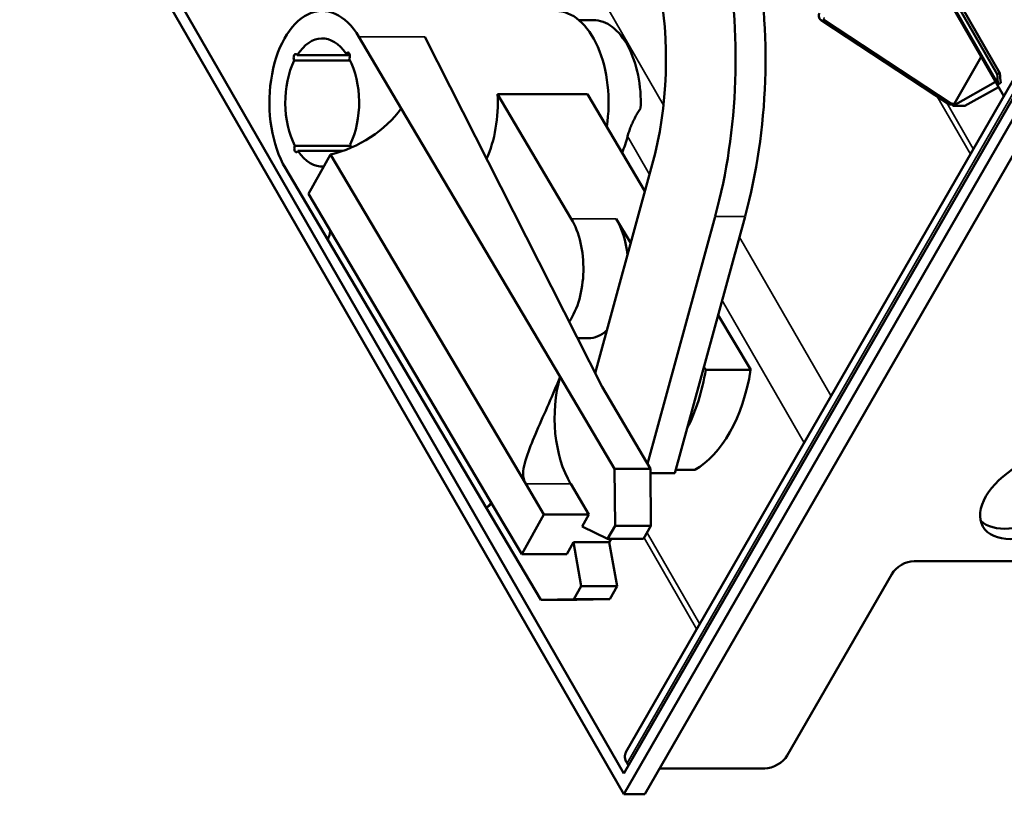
# Model space of a CAD drawing. Header units: millimetres. Extents: x -246 to 594, y -554 to 40.
# Tile 5 of 9: x 177 to 231, y -90 to -48. Entities that reach past the tile are written whole.
import ezdxf

# ---------------------------------------------------------------- set-up
doc = ezdxf.new("R2010")
doc.units = ezdxf.units.MM
doc.header["$LTSCALE"] = 2
doc.layers.add('Etroit visible (ISO)', color=7, linetype='Continuous', lineweight=35)
doc.layers.add('Visible (ISO)', color=7, linetype='Continuous', lineweight=50)

msp = doc.modelspace()

# ---------------------------------------------------------------- linework, layer by layer
at = {"layer": 'Etroit visible (ISO)'}
for p, q in [((195.48, -22.731), (212.498, -52.284)), ((228.21, -52.178), (221.289, -47.627)), ((199.476, -48.564), (195.879, -48.564)), ((233.393, -48.47), (210.509, -88.21)), ((229.249, -54.966), (227.438, -51.822)), ((227.963, -52.167), (229.412, -54.683)), ((228.384, -52.196), (228.279, -52.196)), ((211.74, -56.069), (210.543, -53.99)), ((209.919, -58.489), (207.467, -58.489)), ((215.321, -58.36), (216.956, -58.36)), ((216.647, -59.49), (221.645, -68.169)), ((220.177, -70.72), (215.701, -62.948)), ((204.981, -72.969), (207.434, -72.969)), ((211.602, -75.628), (214.476, -80.619)), ((214.313, -80.903), (211.441, -75.915))]:
    msp.add_line(p, q, dxfattribs=at)
for centre, major_axis, ratio, start_param, end_param in [((221.208, -47.486), (-0.11, -0.167), 0.783432, 0, 1.194932), ((221.439, -47.503), (-0.173, -0.1), 0.578093, 5.499721, 6.566543), ((228.128, -52.037), (-0.11, -0.167), 0.783432, 0, 1.194932), ((228.197, -52.054), (0, -0.2), 0.575862, 0, 0.785398), ((228.36, -52.054), (-0.173, -0.1), 0.578093, 0.283358, 0.787332)]:
    msp.add_ellipse(centre, major_axis=major_axis, ratio=ratio, start_param=start_param, end_param=end_param, dxfattribs=at)
at = {"layer": 'Visible (ISO)'}
for p, q in [((210.344, -89.907), (177.361, -32.631)), ((210.344, -88.775), (178.012, -32.631)), ((223.385, -37.875), (230.715, -50.603)), ((223.531, -37.822), (230.861, -50.55)), ((223.44, -38.416), (230.77, -51.144)), ((223.996, -39.508), (231.073, -51.798)), ((208.669, -47.647), (207.88, -47.647)), ((221.098, -47.653), (228.019, -52.204)), ((233.334, -47.871), (210.45, -87.611)), ((198.191, -52.469), (195.879, -48.564)), ((199.476, -48.564), (209.15, -67.671)), ((233.228, -49.036), (210.344, -88.775)), ((195.394, -49.854), (192.349, -49.854)), ((195.377, -49.567), (192.509, -49.567)), ((195.351, -49.486), (195.18, -49.486)), ((233.554, -49.602), (210.344, -89.907)), ((211.488, -89.907), (234.699, -49.602)), ((229.843, -49.662), (228.384, -52.196)), ((228.303, -52.337), (230.629, -51.027)), ((230.715, -50.603), (230.861, -50.55)), ((228.957, -52.337), (230.79, -51.305)), ((230.915, -51.082), (230.77, -51.144)), ((203.442, -51.69), (208.348, -51.69)), ((203.442, -51.69), (207.467, -58.489)), ((211.487, -56.994), (208.348, -51.69)), ((206.858, -67.113), (198.191, -52.469)), ((228.197, -52.254), (228.303, -52.254)), ((228.255, -52.254), (228.303, -52.337)), ((228.957, -52.337), (228.303, -52.337)), ((195.423, -54.512), (192.386, -54.512)), ((194.985, -54.791), (192.551, -54.791)), ((193.128, -57.127), (194.332, -54.977)), ((194.332, -54.977), (204.981, -72.969)), ((191.863, -55.731), (194.175, -59.636)), ((211.888, -55.529), (208.772, -66.924)), ((193.128, -57.127), (203.776, -75.119)), ((209.919, -58.489), (210.712, -59.828)), ((211.63, -71.86), (215.321, -58.36)), ((213.122, -72.382), (216.956, -58.36)), ((194.175, -59.636), (202.842, -74.281)), ((217.259, -66.746), (215.483, -63.746)), ((208.393, -65.013), (207.804, -65.013)), ((214.708, -66.581), (214.806, -66.746)), ((209.83, -72.134), (206.858, -67.113)), ((217.259, -66.746), (214.806, -66.746)), ((211.792, -72.134), (209.15, -67.671)), ((209.854, -75.245), (209.83, -72.134)), ((209.83, -72.134), (211.792, -72.134)), ((211.816, -75.245), (211.792, -72.134)), ((211.794, -72.382), (213.122, -72.382)), ((214.207, -72.193), (213.174, -72.193)), ((204.981, -72.969), (205.971, -74.643)), ((207.434, -72.969), (208.424, -74.643)), ((202.842, -74.281), (205.814, -79.301)), ((204.767, -76.793), (205.971, -74.643)), ((208.424, -74.643), (205.971, -74.643)), ((208.424, -74.643), (208.063, -75.288)), ((203.776, -75.119), (204.767, -76.793)), ((208.063, -75.288), (209.453, -75.962)), ((209.453, -75.962), (209.854, -75.245)), ((209.854, -75.245), (211.816, -75.245)), ((211.415, -75.962), (211.816, -75.245)), ((207.581, -76.148), (207.219, -76.793)), ((208.007, -78.542), (207.581, -76.148)), ((207.581, -76.148), (209.543, -76.148)), ((209.453, -75.962), (211.415, -75.962)), ((209.543, -76.148), (209.647, -75.962)), ((209.969, -78.542), (209.543, -76.148)), ((204.767, -76.793), (207.219, -76.793)), ((241.389, -77.179), (226.182, -77.179)), ((224.957, -77.886), (219.257, -87.785)), ((207.605, -79.259), (208.007, -78.542)), ((208.007, -78.542), (209.969, -78.542)), ((209.567, -79.259), (209.969, -78.542)), ((205.814, -79.301), (207.605, -79.259)), ((205.814, -79.301), (207.776, -79.301)), ((207.605, -79.259), (209.567, -79.259)), ((207.776, -79.301), (209.567, -79.259)), ((210.509, -88.21), (210.589, -88.349)), ((218.032, -88.492), (212.303, -88.492)), ((211.488, -89.907), (210.344, -89.907))]:
    msp.add_line(p, q, dxfattribs=at)
at = {"layer": 'Visible (ISO)', "flags": 128}
for points in [[(221.021, -47.262), (221.001, -47.303), (220.985, -47.349), (220.976, -47.399), (220.977, -47.455), (220.989, -47.513), (221.015, -47.568), (221.053, -47.616), (221.098, -47.653)], [(211.253, -52.475), (211.215, -52.528), (211.178, -52.582), (211.14, -52.639), (211.104, -52.696), (211.067, -52.755), (211.032, -52.816), (210.996, -52.878), (210.962, -52.94), (210.928, -53.004), (210.895, -53.068), (210.863, -53.134), (210.832, -53.2), (210.801, -53.266), (210.772, -53.333), (210.743, -53.399), (210.716, -53.466), (210.69, -53.533), (210.665, -53.6), (210.641, -53.667), (210.619, -53.733), (210.598, -53.798), (210.578, -53.863), (210.559, -53.927), (210.543, -53.99)], [(228.019, -52.204), (228.064, -52.228), (228.11, -52.243), (228.154, -52.252), (228.197, -52.254)], [(204.981, -72.969), (204.913, -72.832), (204.869, -72.694), (204.846, -72.555), (204.839, -72.415), (204.846, -72.273), (204.864, -72.128), (204.893, -71.981), (204.929, -71.831), (204.971, -71.679), (205.019, -71.524), (205.072, -71.368), (205.129, -71.21), (205.188, -71.051), (205.249, -70.892), (205.313, -70.734), (205.377, -70.575), (205.446, -70.41), (205.517, -70.241), (205.59, -70.068), (205.667, -69.891), (205.745, -69.71), (205.824, -69.527), (205.905, -69.342), (205.987, -69.155), (206.07, -68.967), (206.152, -68.778), (206.235, -68.588), (206.317, -68.4), (206.398, -68.212), (206.478, -68.026), (206.556, -67.842), (206.633, -67.661), (206.709, -67.48), (206.784, -67.296), (206.858, -67.113)], [(202.842, -74.281), (202.855, -74.266), (202.867, -74.252), (202.88, -74.237), (202.892, -74.223), (202.904, -74.21), (202.916, -74.196), (202.928, -74.183), (202.939, -74.169), (202.951, -74.156), (202.962, -74.144), (202.973, -74.131), (202.984, -74.119), (202.995, -74.107), (203.006, -74.095), (203.017, -74.083), (203.027, -74.072), (203.038, -74.06), (203.048, -74.049), (203.058, -74.038), (203.068, -74.028), (203.077, -74.017), (203.087, -74.007), (203.096, -73.997), (203.106, -73.987)]]:
    msp.add_lwpolyline(points, dxfattribs=at)
at = {"layer": 'Visible (ISO)'}
for centre, major_axis, ratio, start_param, end_param in [((204.917, -49.781), (0, 20), 0.575862, 4.269088, 5.037033), ((206.552, -49.781), (0, 20), 0.575862, 4.269088, 5.037033), ((204.917, -49.781), (0, -13.4), 0.575862, 1.127495, 1.89544), ((193.871, -52.147), (0, 5), 0.575862, 5.511479, 8.653072), ((206.625, -52.147), (0, 5), 0.575862, 4.44452, 6.283185), ((208.669, -52.147), (0, 4.5), 0.575862, 4.639452, 6.283185), ((193.871, -52.147), (0, 3.5), 0.575862, 5.576322, 7.025125), ((195.266, -49.62), (0, 0.2), 0.575862, 3.9198, 7.118543), ((193.871, -52.147), (0, 3.5), 0.575862, 0.856241, 2.312736), ((192.427, -49.706), (0, 0.2), 0.575862, 5.482904, 8.681647), ((193.871, -52.147), (0, -3.5), 0.575862, 0.856241, 2.320428), ((239.992, -47.246), (-8.804, -5.07), 0.578093, 5.985944, 6.07321), ((239.992, -47.246), (-8.666, -4.99), 0.578093, 5.985944, 6.07321), ((200.575, -52.147), (0, 5), 0.575862, 4.050515, 4.803996), ((194.992, -52.075), (3.63, 2.148), 0.585954, 4.206049, 5.36226), ((228.303, -52.054), (0, -0.2), 0.575862, 0, 0.785398), ((208.178, -52.147), (0, -4.5), 0.575862, 0.917786, 1.148907), ((192.466, -54.656), (0, -0.2), 0.575862, 3.912107, 7.110851), ((193.871, -52.147), (0, -3.5), 0.575862, 5.56863, 6.326639), ((195.316, -54.588), (0, -0.2), 0.575862, 1.413577, 2.398462), ((205.941, -61.213), (0, -3.8), 0.575862, 0.700509, 2.369886), ((208.393, -61.213), (0, 3.8), 0.575862, 4.911096, 5.511479), ((190.535, -60.029), (3.63, 2.148), 0.585954, 5.623301, 5.786858), ((208.393, -61.213), (0, -3.8), 0.575862, 0, 0.485487), ((209.458, -69.356), (0, -5.041), 0.575862, 4.251411, 5.511479), ((210.375, -64.56), (0, -8), 0.575862, 0.837016, 1.294054), ((212.827, -64.56), (0, -8), 0.575862, 0.304126, 1.294054), ((232.471, -73.077), (-2.86, -1.647), 0.578093, 0.171935, 2.969657), ((204.204, -78.733), (0, 5.041), 0.575862, 0.375693, 0.488362), ((225.775, -77.886), (-0.867, -0.499), 0.578093, 3.928925, 5.499721), ((211.49, -88.21), (-1.04, 0.599), 0.578093, 0, 0.783464), ((218.439, -87.785), (-0.867, -0.499), 0.578093, 0.787332, 2.358128)]:
    msp.add_ellipse(centre, major_axis=major_axis, ratio=ratio, start_param=start_param, end_param=end_param, dxfattribs=at)
msp.add_ellipse((232.796, -73.643), major_axis=(-2.86, -1.647), ratio=0.578093, dxfattribs=at)

doc.saveas('drawing.dxf')
